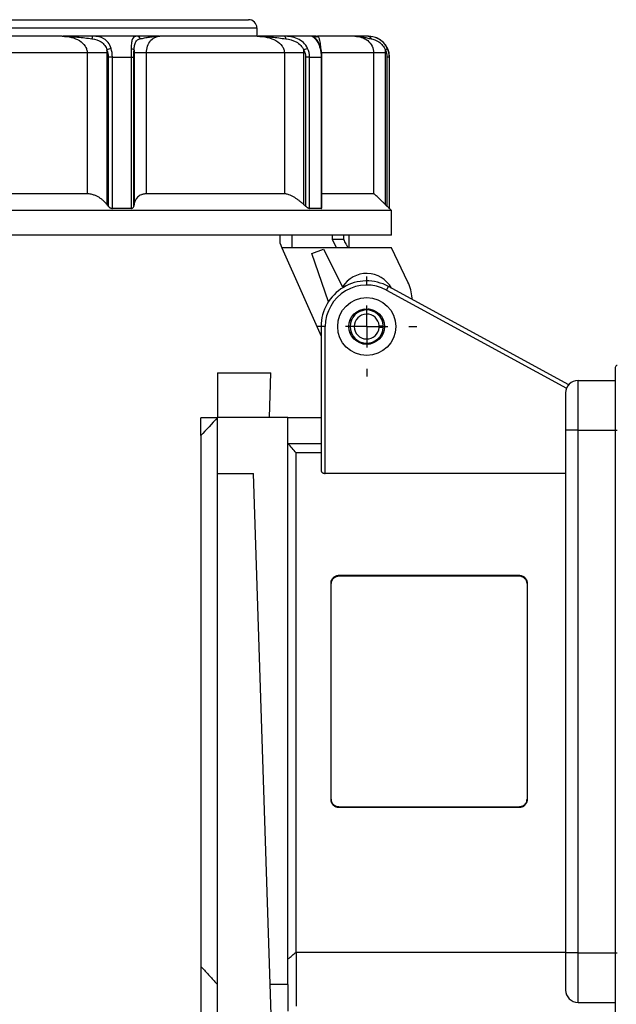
# Model space of a CAD drawing. Header units: inches. Extents: x 0 to 33, y 0 to 25.5.
# Tile 8 of 16: x 15.7 to 18.6, y 11.5 to 16.2. Entities that reach past the tile are written whole.
import ezdxf

# ---------------------------------------------------------------- set-up
doc = ezdxf.new("R2010")
doc.units = ezdxf.units.IN
doc.header["$LTSCALE"] = 3
doc.header["$MEASUREMENT"] = 0
doc.linetypes.add('SLD-Center', pattern=[0.75, 0.6, -0.05, 0.05, -0.05])
doc.linetypes.add('SLD-Solid', pattern=[0])
doc.layers.add('CENTER', color=40, linetype='SLD-Center')
doc.layers.add('DIMENSIONS', color=140, linetype='SLD-Solid', lineweight=25)
doc.styles.add('SLDTEXTSTYLE0', font='GOTHIC.TTF', dxfattribs={"width": 0.913})
doc.dimstyles.new('SLDDIMSTYLE3', dxfattribs={"dimtxt": 0.375, "dimasz": 0.45, "dimexe": 0, "dimexo": 0.0625, "dimgap": 0.09375, "dimtad": 0, "dimtih": 1, "dimtoh": 1, "dimrnd": 1e-09, "dimzin": 4, "dimdsep": 46, "dimtxsty": 'SLDTEXTSTYLE0', "dimsah": 1, "dimcen": 0.09, "dimadec": 0, "dimazin": 1, "dimtfac": 1, "dimtmove": 0, "dimatfit": 0, "dimfxl": 0, "dimfrac": 2, "dimtolj": 1, "dimtzin": 12, "dimarcsym": 0})
doc.dimstyles.new('SLDDIMSTYLE4', dxfattribs={"dimtxt": 0.375, "dimasz": 0.45, "dimexe": 0, "dimexo": 0.0625, "dimgap": 0.09375, "dimtad": 0, "dimtih": 1, "dimtoh": 1, "dimrnd": 1e-09, "dimzin": 12, "dimdsep": 46, "dimtxsty": 'SLDTEXTSTYLE0', "dimsah": 1, "dimcen": 0.09, "dimadec": 0, "dimazin": 3, "dimtfac": 1, "dimtofl": 0, "dimtmove": 0, "dimatfit": 3, "dimfxl": 0, "dimfrac": 2, "dimtolj": 1, "dimtzin": 12, "dimarcsym": 0})

# ---------------------------------------------------------------- blocks, each defined once
blk = doc.blocks.new('_D_7')
at = {"layer": 'DIMENSIONS'}
for p, q in [((13.7869, 15.0389), (13.7869, 9.4083)), ((16.5822, 11.5678), (16.5822, 9.4083)), ((13.7869, 9.7833), (12.8869, 9.7833)), ((14.6997, 9.7805), (14.5854, 9.7805)), ((14.5854, 9.7805), (14.5854, 9.1852)), ((15.6694, 9.7805), (15.7837, 9.7805)), ((15.7837, 9.7805), (15.7837, 9.1852)), ((16.5822, 9.7833), (17.4822, 9.7833)), ((14.5854, 9.1852), (14.6997, 9.1852)), ((15.7837, 9.1852), (15.6694, 9.1852))]:
    blk.add_line(p, q, dxfattribs=at)
for points in [[(13.7869, 9.7833), (13.3369, 9.8733), (13.3369, 9.6933)], [(16.5822, 9.7833), (17.0322, 9.6933), (17.0322, 9.8733)]]:
    blk.add_solid(points, dxfattribs=at)
at = {"layer": 'DIMENSIONS', "char_height": 0.375, "attachment_point": 1, "style": 'SLDTEXTSTYLE0'}
for s, insert in [('2.80', (14.6997, 10.3357)), ('71.0', (14.6997, 9.6642))]:
    blk.add_mtext(s, dxfattribs=dict(at, insert=insert))
blk = doc.blocks.new('_D_8')
at = {"layer": 'DIMENSIONS'}
for p, q in [((16.5822, 11.5678), (16.5822, 9.4083)), ((18.7279, 11.3184), (18.7279, 9.4083)), ((16.5822, 9.7833), (18.7279, 9.7833)), ((18.7279, 9.7833), (19.4503, 9.7833)), ((19.8934, 9.7805), (19.7791, 9.7805)), ((19.7791, 9.7805), (19.7791, 9.1852)), ((20.8632, 9.7805), (20.9774, 9.7805)), ((20.9774, 9.7805), (20.9774, 9.1852)), ((19.7791, 9.1852), (19.8934, 9.1852)), ((20.9774, 9.1852), (20.8632, 9.1852))]:
    blk.add_line(p, q, dxfattribs=at)
for points in [[(16.5822, 9.7833), (17.0322, 9.6933), (17.0322, 9.8733)], [(18.7279, 9.7833), (18.2779, 9.8733), (18.2779, 9.6933)]]:
    blk.add_solid(points, dxfattribs=at)
at = {"layer": 'DIMENSIONS', "char_height": 0.375, "attachment_point": 1, "style": 'SLDTEXTSTYLE0'}
for s, insert in [('2.15', (19.8934, 10.3357)), ('54.5', (19.8934, 9.6642))]:
    blk.add_mtext(s, dxfattribs=dict(at, insert=insert))
blk = doc.blocks.new('SW_CENTERMARKSYMBOL_0')
at = {"layer": 'CENTER', "color": 0}
for p, q in [((0, 0.2), (0, 0.2378)), ((0, 0), (0, 0.1)), ((-0.2, 0), (-0.2378, 0)), ((0, 0), (-0.1, 0)), ((0, 0), (0, -0.1)), ((0, 0), (0.1, 0)), ((0.2, 0), (0.2378, 0)), ((0, -0.2), (0, -0.2378))]:
    blk.add_line(p, q, dxfattribs=at)

msp = doc.modelspace()

# ---------------------------------------------------------------- linework, layer by layer
for p, q in [((14.4267, 16.1732), (16.8479, 16.1732)), ((14.466, 16.2125), (16.8086, 16.2125)), ((16.8479, 16.1732), (16.8479, 16.1338)), ((15.9226, 16.1338), (15.352, 16.1338)), ((16.2796, 16.1338), (16.0695, 16.1338)), ((16.849, 16.1338), (16.3873, 16.1338)), ((17.1088, 16.1338), (16.979, 16.1338)), ((17.1398, 16.1302), (17.1362, 16.1338)), ((17.3125, 16.1338), (17.1362, 16.1338)), ((16.0418, 16.055), (15.2328, 16.055)), ((16.0418, 16.055), (16.0418, 15.3858)), ((16.1363, 15.3342), (16.1363, 16.055)), ((16.1413, 16.0354), (16.1413, 15.3277)), ((16.1613, 16.0354), (16.2504, 16.0354)), ((16.1613, 15.3169), (16.1613, 16.0354)), ((16.2504, 16.0354), (16.2504, 15.3169)), ((16.2634, 15.3277), (16.2634, 16.0354)), ((16.2643, 16.055), (16.2643, 15.3342)), ((16.3239, 15.3858), (16.3239, 16.055)), ((16.9784, 16.055), (16.3239, 16.055)), ((16.9784, 16.055), (16.9784, 15.3858)), ((17.0717, 15.3342), (17.0717, 16.055)), ((17.0789, 16.0354), (17.0789, 15.3277)), ((17.0983, 16.0354), (17.1534, 16.0354)), ((17.0983, 15.3169), (17.0983, 16.0354)), ((17.4027, 16.055), (17.1527, 16.055)), ((17.1534, 16.0354), (17.1534, 15.3169)), ((17.1569, 15.3203), (17.1569, 16.0354)), ((17.4027, 16.055), (17.4027, 15.3858)), ((17.4592, 15.3342), (17.4592, 16.055)), ((17.4659, 16.0354), (17.4659, 15.3277)), ((17.4773, 15.3169), (17.4773, 16.0354)), ((17.4773, 16.0354), (17.4779, 16.0354)), ((17.4779, 15.3169), (17.4779, 16.0354)), ((16.0418, 15.3858), (15.6373, 15.3858)), ((16.9784, 15.3858), (16.3239, 15.3858)), ((17.4027, 15.3858), (17.1569, 15.3858)), ((17.4877, 15.307), (15.6373, 15.307)), ((16.2504, 15.3169), (16.1613, 15.3169)), ((17.1534, 15.3169), (17.0983, 15.3169)), ((17.4779, 15.3169), (17.4773, 15.3169)), ((17.4877, 15.307), (17.4779, 15.3169)), ((17.4877, 15.1889), (17.4877, 15.307)), ((17.4877, 15.1889), (15.6373, 15.1889)), ((16.9578, 15.1495), (16.9578, 15.1889)), ((16.9578, 15.1495), (16.9666, 15.1299)), ((17.0158, 15.1299), (17.0158, 15.1889)), ((17.206, 15.1889), (17.206, 15.1692)), ((17.206, 15.1692), (17.2254, 15.1299)), ((17.2609, 15.1692), (17.206, 15.1692)), ((17.2609, 15.1692), (17.2609, 15.1889)), ((17.2869, 15.1299), (17.2869, 15.1889)), ((17.4877, 15.1299), (16.9666, 15.1299)), ((16.9666, 15.1299), (17.1531, 14.7099)), ((17.1085, 15.1031), (17.1643, 15.1224)), ((17.1876, 14.8732), (17.1085, 15.1031)), ((17.1643, 15.1224), (17.2553, 14.9437)), ((17.5652, 14.9669), (17.4877, 15.1299)), ((17.4637, 14.9287), (17.4732, 14.946)), ((17.4637, 14.9287), (18.3188, 14.463)), ((18.3291, 14.4798), (17.4732, 14.946)), ((17.581, 14.8872), (17.5854, 14.8913)), ((17.3609, 14.84), (17.3538, 14.833)), ((17.3853, 14.833), (17.3783, 14.84)), ((17.2923, 14.7904), (17.2949, 14.7808)), ((17.3106, 14.808), (17.301, 14.8055)), ((17.4382, 14.8055), (17.4285, 14.808)), ((17.4443, 14.7808), (17.4469, 14.7904)), ((17.1531, 14.7558), (17.1531, 14.0718)), ((17.1727, 14.7558), (17.1531, 14.7558)), ((17.1727, 14.0584), (17.1727, 14.7558)), ((17.2949, 14.7309), (17.2923, 14.7213)), ((17.4469, 14.7213), (17.4443, 14.7309)), ((17.301, 14.7062), (17.3106, 14.7036)), ((17.3538, 14.6787), (17.3609, 14.6716)), ((17.3783, 14.6716), (17.3853, 14.6787)), ((17.4285, 14.7036), (17.4382, 14.7062)), ((18.5507, 14.5615), (18.5507, 14.2637)), ((16.6609, 14.5355), (16.6609, 14.324)), ((16.6609, 14.5355), (16.9143, 14.5355)), ((16.9075, 14.324), (16.9143, 14.5355)), ((18.3735, 14.4999), (18.5507, 14.4999)), ((18.3735, 14.2637), (18.3735, 14.4999)), ((18.3145, 14.4409), (18.3145, 14.2637)), ((16.6598, 14.3228), (16.5822, 14.3228)), ((16.5822, 14.238), (16.5822, 14.3228)), ((16.6609, 14.0586), (16.6609, 14.324)), ((16.9956, 14.324), (16.6609, 14.324)), ((16.9956, 11.6318), (16.9956, 14.324)), ((17.1531, 14.3228), (16.9956, 14.3228)), ((18.3735, 14.2637), (18.3145, 14.2637)), ((18.3145, 14.2637), (18.3145, 11.7834)), ((18.3735, 11.7834), (18.3735, 14.2637)), ((18.3735, 14.2637), (18.5507, 14.2637)), ((18.5507, 14.2637), (18.5601, 14.2637)), ((18.5507, 14.2637), (18.5507, 11.7834)), ((16.5822, 14.238), (16.5822, 11.7178)), ((16.9956, 14.2001), (17.1531, 14.2001)), ((17.0349, 11.7859), (17.0349, 14.1564)), ((17.1531, 14.1564), (17.0349, 14.1564)), ((16.6609, 11.4194), (16.6609, 14.0586)), ((16.6609, 14.0586), (16.8323, 14.0586)), ((16.9166, 11.4405), (16.8323, 14.0586)), ((18.3145, 14.0584), (17.1727, 14.0584)), ((17.2397, 13.5751), (18.092, 13.5751)), ((17.2397, 13.5708), (17.2397, 13.5751)), ((18.092, 13.5708), (17.2397, 13.5708)), ((18.092, 13.5708), (18.092, 13.5751)), ((17.2003, 12.5077), (17.2003, 13.5394)), ((18.1314, 13.5394), (18.1314, 12.5077)), ((17.2397, 12.4763), (18.092, 12.4763)), ((17.2397, 12.4763), (17.2397, 12.472)), ((18.092, 12.472), (17.2397, 12.472)), ((18.092, 12.4763), (18.092, 12.472)), ((17.0349, 11.7859), (18.3145, 11.7859)), ((17.0349, 11.7859), (17.0349, 11.5295)), ((18.3145, 11.7834), (18.3145, 11.6062)), ((18.3735, 11.7834), (18.3145, 11.7834)), ((18.3735, 11.5472), (18.3735, 11.7834)), ((18.3735, 11.7834), (18.5507, 11.7834)), ((18.5507, 11.7834), (18.5507, 11.4856)), ((18.5507, 11.7834), (18.5601, 11.7834)), ((16.5822, 11.7178), (16.5822, 11.4901)), ((16.9956, 11.6318), (16.9104, 11.6318)), ((16.9956, 11.6318), (16.9956, 11.5057)), ((18.3735, 11.5472), (18.5507, 11.5472))]:
    msp.add_line(p, q)
for radius in [0.1378, 0.0846]:
    msp.add_circle((17.3696, 14.7558), radius)
for centre, radius, start, end in [((16.8086, 16.1732), 0.0394, 0, 90), ((17.3794, 16.0354), 0.0984, 0, 90), ((17.3696, 14.874), 0.1339, 28.8325, 148.6076), ((17.3696, 14.7558), 0.2165, 61.4242, 180), ((17.3696, 14.8739), 0.2165, 4.6076, 25.4268), ((17.3696, 14.7558), 0.1969, 61.4242, 180), ((17.3696, 14.8739), 0.2165, 2.8215, 4.6076), ((17.3696, 14.7558), 0.0787, 2.866, 357.134), ((17.3696, 14.7558), 0.0591, 3.8226, 356.1774), ((18.5605, 14.5615), 0.00984, 92.5, 180), ((18.3735, 14.4409), 0.0591, 90, 180), ((18.3735, 11.6062), 0.0591, 180, 270)]:
    msp.add_arc(centre, radius, start, end)
for points, knots in [([(15.9226, 16.1338), (15.9379, 16.1338), (15.9528, 16.1321), (15.9808, 16.1252), (15.9938, 16.12), (16.0162, 16.1061), (16.0255, 16.0974), (16.0351, 16.0825), (16.0376, 16.0772), (16.041, 16.0663), (16.0418, 16.0606), (16.0418, 16.055)], [0, 0, 0, 0, 0.25, 0.25, 0.5, 0.5, 0.75, 0.75, 0.875, 0.875, 1, 1, 1, 1]), ([(15.9226, 16.1338), (15.947, 16.1338), (15.9715, 16.1325), (16.0194, 16.1281), (16.0428, 16.1247), (16.0641, 16.1218)], [0, 0, 0, 0, 0.5, 0.5, 1, 1, 1, 1]), ([(16.0695, 16.1338), (16.0561, 16.1338), (16.0292, 16.1338), (15.9816, 16.1338), (15.9478, 16.1338), (15.9279, 16.1338)], [0, 0, 0, 0, 0.290267, 0.580953, 1, 1, 1, 1]), ([(16.0695, 16.1338), (16.0684, 16.1338), (16.0672, 16.1326), (16.0653, 16.1284), (16.0646, 16.1253), (16.0641, 16.1218)], [0, 0, 0, 0, 0.5, 0.5, 1, 1, 1, 1]), ([(16.1554, 16.0761), (16.1522, 16.0866), (16.1476, 16.0961), (16.1361, 16.1117), (16.1292, 16.1178), (16.1063, 16.1314), (16.0881, 16.1338), (16.0695, 16.1338)], [0, 0, 0, 0, 0.25, 0.25, 0.5, 0.5, 1, 1, 1, 1]), ([(16.2796, 16.1338), (16.2693, 16.1338), (16.2617, 16.1314), (16.255, 16.1178), (16.2535, 16.1117), (16.2515, 16.0961), (16.2511, 16.0866), (16.2508, 16.0761)], [0, 0, 0, 0, 0.5, 0.5, 0.75, 0.75, 1, 1, 1, 1]), ([(16.2941, 16.1218), (16.2929, 16.1253), (16.2909, 16.1284), (16.2858, 16.1326), (16.2827, 16.1338), (16.2796, 16.1338)], [0, 0, 0, 0, 0.5, 0.5, 1, 1, 1, 1]), ([(16.3838, 16.1338), (16.3633, 16.1338), (16.3259, 16.1338), (16.2941, 16.1338), (16.2796, 16.1338)], [0, 0, 0, 0, 0.545955, 1, 1, 1, 1]), ([(16.2941, 16.1218), (16.3005, 16.1232), (16.3074, 16.1248), (16.3223, 16.1278), (16.3301, 16.1292), (16.3542, 16.1325), (16.3709, 16.1338), (16.3873, 16.1338)], [0, 0, 0, 0, 0.25, 0.25, 0.5, 0.5, 1, 1, 1, 1]), ([(16.3239, 16.055), (16.3239, 16.0662), (16.3257, 16.0774), (16.3324, 16.0974), (16.3373, 16.1061), (16.355, 16.127), (16.3708, 16.1338), (16.3873, 16.1338)], [0, 0, 0, 0, 0.25, 0.25, 0.5, 0.5, 1, 1, 1, 1]), ([(16.849, 16.1338), (16.8654, 16.1338), (16.8815, 16.1321), (16.9118, 16.1252), (16.9259, 16.12), (16.9503, 16.1061), (16.9605, 16.0974), (16.9711, 16.0825), (16.9738, 16.0772), (16.9775, 16.0663), (16.9784, 16.0606), (16.9784, 16.055)], [0, 0, 0, 0, 0.25, 0.25, 0.5, 0.5, 0.75, 0.75, 0.875, 0.875, 1, 1, 1, 1]), ([(16.849, 16.1338), (16.8719, 16.1338), (16.895, 16.1325), (16.9291, 16.1292), (16.9404, 16.1278), (16.9628, 16.1248), (16.9738, 16.1232), (16.9848, 16.1218)], [0, 0, 0, 0, 0.5, 0.5, 0.75, 0.75, 1, 1, 1, 1]), ([(16.979, 16.1338), (16.9661, 16.1338), (16.9403, 16.1338), (16.8991, 16.1338), (16.8706, 16.1338), (16.8538, 16.1338)], [0, 0, 0, 0, 0.2907941, 0.5825281, 1, 1, 1, 1]), ([(16.979, 16.1338), (16.9802, 16.1338), (16.9814, 16.1326), (16.9835, 16.1284), (16.9843, 16.1253), (16.9848, 16.1218)], [0, 0, 0, 0, 0.5, 0.5, 1, 1, 1, 1]), ([(17.0891, 16.0761), (17.0842, 16.0866), (17.0772, 16.0961), (17.0606, 16.1117), (17.051, 16.1178), (17.0206, 16.1314), (16.9987, 16.1338), (16.979, 16.1338)], [0, 0, 0, 0, 0.25, 0.25, 0.5, 0.5, 1, 1, 1, 1]), ([(17.1088, 16.1338), (17.1107, 16.1338), (17.1169, 16.1313), (17.1287, 16.1178), (17.1331, 16.1115), (17.1414, 16.096), (17.1453, 16.0866), (17.1481, 16.0761)], [0, 0, 0, 0, 0.5, 0.5, 0.75, 0.75, 1, 1, 1, 1]), ([(17.1269, 16.1218), (17.1254, 16.1253), (17.1229, 16.1284), (17.1165, 16.1326), (17.1126, 16.1338), (17.1088, 16.1338)], [0, 0, 0, 0, 0.5, 0.5, 1, 1, 1, 1]), ([(17.1275, 16.1338), (17.1236, 16.1338), (17.114, 16.1338), (17.1107, 16.1338), (17.1088, 16.1338)], [0, 0, 0, 0, 0.413671, 1, 1, 1, 1]), ([(17.139, 16.1325), (17.1329, 16.1337), (17.1248, 16.1352), (17.1253, 16.1324), (17.1255, 16.1317)], [0, 0, 0, 0, 0.761703, 1, 1, 1, 1]), ([(17.1293, 16.1297), (17.1294, 16.1299), (17.13, 16.1323), (17.1323, 16.1326), (17.1344, 16.1328)], [0, 0, 0, 0, 0.0798044, 1, 1, 1, 1]), ([(17.1522, 16.0735), (17.1519, 16.0779), (17.1513, 16.0882), (17.1495, 16.1018), (17.1464, 16.1171), (17.1432, 16.128), (17.1407, 16.1297), (17.1398, 16.1302)], [0, 0, 0, 0, 0.121481, 0.28359, 0.466513, 0.810571, 1, 1, 1, 1]), ([(17.3125, 16.1338), (17.3351, 16.1338), (17.3574, 16.1268), (17.3829, 16.1061), (17.3901, 16.0973), (17.4, 16.0774), (17.4027, 16.0662), (17.4027, 16.055)], [0, 0, 0, 0, 0.5, 0.5, 0.75, 0.75, 1, 1, 1, 1]), ([(17.3125, 16.1338), (17.3253, 16.1338), (17.338, 16.1325), (17.3573, 16.1292), (17.3637, 16.1278), (17.3769, 16.1248), (17.3836, 16.1232), (17.3907, 16.1218)], [0, 0, 0, 0, 0.5, 0.5, 0.75, 0.75, 1, 1, 1, 1]), ([(17.3759, 16.1338), (17.3685, 16.1338), (17.3537, 16.1338), (17.3346, 16.1338), (17.3223, 16.1338), (17.3151, 16.1338)], [0, 0, 0, 0, 0.293443, 0.587706, 1, 1, 1, 1]), ([(17.3759, 16.1338), (17.3791, 16.1338), (17.3822, 16.1326), (17.3874, 16.1284), (17.3895, 16.1253), (17.3907, 16.1218)], [0, 0, 0, 0, 0.5, 0.5, 1, 1, 1, 1]), ([(17.4683, 16.0761), (17.4635, 16.0866), (17.4568, 16.0961), (17.4414, 16.1117), (17.4327, 16.1178), (17.4065, 16.1314), (17.3893, 16.1338), (17.3759, 16.1338)], [0, 0, 0, 0, 0.25, 0.25, 0.5, 0.5, 1, 1, 1, 1]), ([(16.0641, 16.1218), (16.0804, 16.1195), (16.0958, 16.1156), (16.1148, 16.1028), (16.1205, 16.0974), (16.1297, 16.0842), (16.1334, 16.0764), (16.1359, 16.068)], [0, 0, 0, 0, 0.5, 0.5, 0.75, 0.75, 1, 1, 1, 1]), ([(16.2644, 16.068), (16.2648, 16.0764), (16.2656, 16.0841), (16.2681, 16.0973), (16.2699, 16.1027), (16.2771, 16.1156), (16.2845, 16.1195), (16.2941, 16.1218)], [0, 0, 0, 0, 0.25, 0.25, 0.5, 0.5, 1, 1, 1, 1]), ([(16.9848, 16.1218), (17.0015, 16.1195), (17.019, 16.1156), (17.0426, 16.1028), (17.0499, 16.0974), (17.0624, 16.0842), (17.0676, 16.0764), (17.0712, 16.068)], [0, 0, 0, 0, 0.5, 0.5, 0.75, 0.75, 1, 1, 1, 1]), ([(17.1525, 16.0727), (17.151, 16.078), (17.148, 16.0882), (17.1411, 16.1038), (17.1335, 16.1163), (17.1279, 16.123), (17.1252, 16.1257), (17.125, 16.1257), (17.1249, 16.1257)], [0, 0, 0, 0, 0.172877, 0.336913, 0.60891, 0.8034, 0.937092, 1, 1, 1, 1]), ([(17.3907, 16.1218), (17.4015, 16.1195), (17.4145, 16.1156), (17.4335, 16.1028), (17.4398, 16.0974), (17.4507, 16.0842), (17.4554, 16.0764), (17.4587, 16.068)], [0, 0, 0, 0, 0.5, 0.5, 0.75, 0.75, 1, 1, 1, 1]), ([(16.1363, 16.055), (16.1245, 16.055), (16.1094, 16.055), (16.0764, 16.055), (16.0586, 16.055), (16.0418, 16.055)], [0, 0, 0, 0, 0.5, 0.5, 1, 1, 1, 1]), ([(16.1554, 16.0761), (16.1519, 16.0754), (16.1482, 16.0743), (16.1413, 16.0714), (16.1382, 16.0697), (16.1359, 16.068)], [0, 0, 0, 0, 0.5, 0.5, 1, 1, 1, 1]), ([(16.1613, 16.0354), (16.1578, 16.0354), (16.1541, 16.0354), (16.147, 16.0354), (16.1438, 16.0354), (16.1413, 16.0354)], [0, 0, 0, 0, 0.5, 0.5, 1, 1, 1, 1]), ([(16.2504, 16.0354), (16.2539, 16.0354), (16.257, 16.0354), (16.2615, 16.0354), (16.263, 16.0354), (16.2634, 16.0354)], [0, 0, 0, 0, 0.5, 0.5, 1, 1, 1, 1]), ([(16.2508, 16.0761), (16.2544, 16.0754), (16.2577, 16.0743), (16.2625, 16.0714), (16.264, 16.0697), (16.2644, 16.068)], [0, 0, 0, 0, 0.5, 0.5, 1, 1, 1, 1]), ([(16.3239, 16.055), (16.308, 16.055), (16.2939, 16.055), (16.2731, 16.055), (16.2664, 16.055), (16.2643, 16.055)], [0, 0, 0, 0, 0.5, 0.5, 1, 1, 1, 1]), ([(17.0717, 16.055), (17.0548, 16.055), (17.037, 16.055), (17.0044, 16.055), (16.9897, 16.055), (16.9784, 16.055)], [0, 0, 0, 0, 0.5, 0.5, 1, 1, 1, 1]), ([(17.0891, 16.0761), (17.0871, 16.0754), (17.0843, 16.0743), (17.078, 16.0714), (17.0745, 16.0697), (17.0712, 16.068)], [0, 0, 0, 0, 0.5, 0.5, 1, 1, 1, 1]), ([(17.0983, 16.0354), (17.0961, 16.0354), (17.0931, 16.0354), (17.0863, 16.0354), (17.0825, 16.0354), (17.0789, 16.0354)], [0, 0, 0, 0, 0.5, 0.5, 1, 1, 1, 1]), ([(17.1569, 16.0354), (17.1567, 16.0418), (17.1563, 16.0548), (17.1537, 16.0668), (17.1524, 16.0728)], [0, 0, 0, 0, 0.49983, 1, 1, 1, 1]), ([(17.1534, 16.0354), (17.1543, 16.0354), (17.156, 16.0354), (17.157, 16.0354), (17.1568, 16.0354), (17.1568, 16.0354)], [0, 0, 0, 0, 0.479111, 0.958221, 1, 1, 1, 1]), ([(17.4592, 16.055), (17.4436, 16.055), (17.43, 16.055), (17.4102, 16.055), (17.4042, 16.055), (17.4027, 16.055)], [0, 0, 0, 0, 0.5, 0.5, 1, 1, 1, 1]), ([(17.4683, 16.0761), (17.4685, 16.0754), (17.4677, 16.0743), (17.4643, 16.0714), (17.4618, 16.0697), (17.4587, 16.068)], [0, 0, 0, 0, 0.5, 0.5, 1, 1, 1, 1]), ([(17.4773, 16.0354), (17.4772, 16.0354), (17.476, 16.0354), (17.4721, 16.0354), (17.4692, 16.0354), (17.4659, 16.0354)], [0, 0, 0, 0, 0.5, 0.5, 1, 1, 1, 1]), ([(16.1363, 15.3342), (16.1349, 15.336), (16.1322, 15.3395), (16.1277, 15.3445), (16.1231, 15.3493), (16.1183, 15.3538), (16.1133, 15.3581), (16.1081, 15.3621), (16.1027, 15.3659), (16.0949, 15.3709), (16.0843, 15.3764), (16.0719, 15.3811), (16.0609, 15.3839), (16.0512, 15.3855), (16.045, 15.3857), (16.0418, 15.3858)], [0, 0, 0, 0, 0.067804, 0.133717, 0.197907, 0.260554, 0.321855, 0.382014, 0.441253, 0.499799, 0.63036, 0.753113, 0.837457, 0.919192, 1, 1, 1, 1]), ([(16.3239, 15.3858), (16.3224, 15.3857), (16.3195, 15.3857), (16.3152, 15.3853), (16.3111, 15.3847), (16.3071, 15.3838), (16.3031, 15.3827), (16.2969, 15.3805), (16.289, 15.3764), (16.2809, 15.3698), (16.2745, 15.3622), (16.2697, 15.3538), (16.2661, 15.3445), (16.2649, 15.3377), (16.2643, 15.3342)], [0, 0, 0, 0, 0.040415, 0.080849, 0.121518, 0.162637, 0.204412, 0.247042, 0.36977, 0.500367, 0.618089, 0.739499, 0.866302, 1, 1, 1, 1]), ([(17.0717, 15.3342), (17.0697, 15.336), (17.0659, 15.3395), (17.0599, 15.3445), (17.054, 15.3493), (17.0482, 15.3538), (17.0423, 15.3581), (17.0365, 15.3621), (17.0307, 15.3659), (17.0226, 15.3709), (17.0123, 15.3764), (17.0012, 15.3811), (16.9922, 15.3839), (16.9849, 15.3855), (16.9806, 15.3857), (16.9784, 15.3858)], [0, 0, 0, 0, 0.067804, 0.133717, 0.197907, 0.260554, 0.321855, 0.382014, 0.441253, 0.499799, 0.63036, 0.753113, 0.837457, 0.919192, 1, 1, 1, 1]), ([(17.4592, 15.3342), (17.4574, 15.336), (17.4539, 15.3395), (17.4487, 15.3445), (17.4438, 15.3493), (17.4391, 15.3538), (17.4347, 15.3581), (17.4305, 15.3621), (17.4265, 15.3659), (17.4211, 15.3709), (17.415, 15.3764), (17.4096, 15.3811), (17.4061, 15.3839), (17.4038, 15.3855), (17.4031, 15.3857), (17.4027, 15.3858)], [0, 0, 0, 0, 0.067804, 0.133717, 0.197907, 0.260554, 0.321855, 0.382014, 0.441253, 0.499799, 0.63036, 0.753113, 0.837457, 0.919192, 1, 1, 1, 1]), ([(16.1413, 15.3277), (16.142, 15.3269), (16.1432, 15.3254), (16.1453, 15.3234), (16.1474, 15.3217), (16.1492, 15.3205), (16.1514, 15.3193), (16.1541, 15.3181), (16.1578, 15.3171), (16.1602, 15.3169), (16.1613, 15.3169)], [0, 0, 0, 0, 0.141743, 0.272475, 0.392508, 0.502247, 0.542575, 0.704685, 0.85583, 1, 1, 1, 1]), ([(16.2504, 15.3169), (16.2511, 15.3169), (16.2524, 15.3169), (16.2544, 15.3173), (16.2561, 15.3179), (16.2578, 15.3187), (16.26, 15.3203), (16.2624, 15.3232), (16.263, 15.3261), (16.2634, 15.3277)], [0, 0, 0, 0, 0.086108, 0.174093, 0.264904, 0.359403, 0.458357, 0.704711, 1, 1, 1, 1]), ([(17.0789, 15.3277), (17.0798, 15.3269), (17.0815, 15.3254), (17.0841, 15.3234), (17.0865, 15.3217), (17.0884, 15.3205), (17.0905, 15.3193), (17.0929, 15.3181), (17.0959, 15.3171), (17.0975, 15.3169), (17.0983, 15.3169)], [0, 0, 0, 0, 0.141743, 0.272475, 0.392508, 0.502247, 0.542575, 0.704685, 0.85583, 1, 1, 1, 1]), ([(17.1534, 15.3169), (17.1539, 15.3169), (17.155, 15.317), (17.1564, 15.3179), (17.1571, 15.3191), (17.1568, 15.3203), (17.1568, 15.3203)], [0, 0, 0, 0, 0.233996, 0.476169, 0.979077, 1, 1, 1, 1]), ([(17.4659, 15.3277), (17.4667, 15.3269), (17.4682, 15.3254), (17.4703, 15.3234), (17.472, 15.3217), (17.4733, 15.3205), (17.4746, 15.3193), (17.4758, 15.3181), (17.477, 15.3171), (17.4772, 15.3169), (17.4773, 15.3169)], [0, 0, 0, 0, 0.141743, 0.272475, 0.392508, 0.502247, 0.542575, 0.704685, 0.85583, 1, 1, 1, 1]), ([(17.2813, 15.1299), (17.2807, 15.1309), (17.2796, 15.133), (17.2779, 15.1364), (17.2759, 15.1401), (17.2738, 15.1441), (17.2707, 15.1502), (17.2664, 15.1586), (17.2628, 15.1656), (17.2609, 15.1692)], [0, 0, 0, 0, 0.0890791, 0.1827085, 0.2813221, 0.3852911, 0.4949329, 0.7393141, 1, 1, 1, 1]), ([(17.1531, 14.0718), (17.1531, 14.0713), (17.1531, 14.0703), (17.1535, 14.069), (17.1539, 14.068), (17.1546, 14.0665), (17.1559, 14.0648), (17.1576, 14.0633), (17.1595, 14.0619), (17.1616, 14.0607), (17.165, 14.0594), (17.1687, 14.0586), (17.1714, 14.0585), (17.1727, 14.0584)], [0, 0, 0, 0, 0.083, 0.152501, 0.208499, 0.250992, 0.385674, 0.503437, 0.5297, 0.651964, 0.765033, 0.884371, 1, 1, 1, 1]), ([(17.2003, 13.5394), (17.2003, 13.5406), (17.2004, 13.5429), (17.201, 13.5464), (17.202, 13.5498), (17.2037, 13.5542), (17.2068, 13.5594), (17.2117, 13.5648), (17.2176, 13.5693), (17.2245, 13.5726), (17.2319, 13.5747), (17.2371, 13.575), (17.2397, 13.5751)], [0, 0, 0, 0, 0.062023, 0.123979, 0.186494, 0.250179, 0.375645, 0.499985, 0.62413, 0.74963, 0.875298, 1, 1, 1, 1]), ([(17.2397, 13.5708), (17.2384, 13.5707), (17.2358, 13.5707), (17.232, 13.5701), (17.2282, 13.5693), (17.2234, 13.5677), (17.2176, 13.565), (17.2117, 13.5606), (17.2068, 13.5552), (17.2032, 13.549), (17.2007, 13.5424), (17.2004, 13.5377), (17.2003, 13.5354)], [0, 0, 0, 0, 0.062845, 0.125318, 0.188024, 0.251558, 0.377306, 0.501573, 0.625786, 0.751009, 0.876638, 1, 1, 1, 1]), ([(18.092, 13.5751), (18.0933, 13.575), (18.0959, 13.575), (18.0997, 13.5744), (18.1034, 13.5736), (18.1083, 13.572), (18.114, 13.5693), (18.12, 13.5648), (18.125, 13.5595), (18.1286, 13.5532), (18.131, 13.5465), (18.1313, 13.5418), (18.1314, 13.5394)], [0, 0, 0, 0, 0.062087, 0.124066, 0.18656, 0.250181, 0.375652, 0.499984, 0.62412, 0.749625, 0.875374, 1, 1, 1, 1]), ([(18.1314, 13.5354), (18.1314, 13.5366), (18.1313, 13.5389), (18.1307, 13.5423), (18.1298, 13.5457), (18.128, 13.5501), (18.125, 13.5553), (18.12, 13.5606), (18.114, 13.565), (18.1071, 13.5682), (18.0997, 13.5704), (18.0946, 13.5706), (18.092, 13.5708)], [0, 0, 0, 0, 0.062299, 0.124285, 0.186579, 0.249789, 0.37499, 0.499064, 0.623465, 0.749241, 0.875601, 1, 1, 1, 1]), ([(17.2003, 12.5117), (17.2003, 12.5105), (17.2004, 12.5082), (17.201, 12.5048), (17.2019, 12.5014), (17.2037, 12.497), (17.2067, 12.4918), (17.2117, 12.4865), (17.2177, 12.4821), (17.2245, 12.4789), (17.232, 12.4767), (17.2371, 12.4765), (17.2397, 12.4763)], [0, 0, 0, 0, 0.062294, 0.124279, 0.186573, 0.249787, 0.374984, 0.499066, 0.623474, 0.749245, 0.875604, 1, 1, 1, 1]), ([(17.2397, 12.472), (17.2384, 12.4721), (17.2358, 12.4721), (17.232, 12.4727), (17.2283, 12.4735), (17.2234, 12.4751), (17.2177, 12.4779), (17.2117, 12.4823), (17.2067, 12.4876), (17.2031, 12.4939), (17.2007, 12.5006), (17.2004, 12.5053), (17.2003, 12.5077)], [0, 0, 0, 0, 0.0620847, 0.124062, 0.1865566, 0.2501779, 0.3756435, 0.4999817, 0.6241264, 0.7496274, 0.8753807, 1, 1, 1, 1]), ([(18.092, 12.4763), (18.0933, 12.4764), (18.0959, 12.4764), (18.0997, 12.477), (18.1035, 12.4778), (18.1083, 12.4794), (18.1141, 12.4821), (18.12, 12.4865), (18.1249, 12.4919), (18.1285, 12.4981), (18.1309, 12.5047), (18.1312, 12.5094), (18.1314, 12.5117)], [0, 0, 0, 0, 0.062849, 0.125325, 0.18803, 0.25156, 0.377312, 0.501571, 0.625777, 0.751005, 0.876635, 1, 1, 1, 1]), ([(18.1314, 12.5077), (18.1314, 12.5065), (18.1313, 12.5042), (18.1307, 12.5007), (18.1297, 12.4973), (18.128, 12.4929), (18.1249, 12.4877), (18.12, 12.4823), (18.1141, 12.4778), (18.1072, 12.4745), (18.0998, 12.4724), (18.0946, 12.4722), (18.092, 12.472)], [0, 0, 0, 0, 0.062025, 0.123983, 0.186498, 0.250182, 0.375654, 0.499987, 0.624124, 0.749628, 0.875292, 1, 1, 1, 1]), ([(16.5822, 11.7178), (16.5849, 11.7149), (16.5905, 11.709), (16.5987, 11.7002), (16.6068, 11.6914), (16.6149, 11.6827), (16.6246, 11.6721), (16.6359, 11.6597), (16.6487, 11.6456), (16.6568, 11.6364), (16.6609, 11.6318)], [0, 0, 0, 0, 0.101056, 0.201929, 0.302681, 0.403376, 0.504077, 0.671214, 0.836415, 1, 1, 1, 1])]:
    msp.add_open_spline(points, degree=3, knots=knots)
for points in [[(16.1359, 16.068), (16.1394, 16.0579), (16.1413, 16.0466), (16.1413, 16.0354)], [(16.1363, 16.055), (16.1363, 16.0594), (16.1362, 16.0637), (16.1359, 16.068)], [(16.1613, 16.0354), (16.1613, 16.0494), (16.1592, 16.0636), (16.1554, 16.0761)], [(16.2508, 16.0761), (16.2506, 16.0636), (16.2504, 16.0494), (16.2504, 16.0354)], [(16.2634, 16.0354), (16.2634, 16.0466), (16.2638, 16.0579), (16.2644, 16.068)], [(16.2644, 16.068), (16.2643, 16.0637), (16.2643, 16.0594), (16.2643, 16.055)], [(17.0717, 16.055), (17.0717, 16.0594), (17.0715, 16.0637), (17.0712, 16.068)], [(17.0712, 16.068), (17.0762, 16.0579), (17.0789, 16.0466), (17.0789, 16.0354)], [(17.0983, 16.0354), (17.0983, 16.0494), (17.0951, 16.0636), (17.0891, 16.0761)], [(17.1481, 16.0761), (17.1515, 16.0636), (17.1534, 16.0494), (17.1534, 16.0354)], [(17.1481, 16.0761), (17.1517, 16.0751), (17.1532, 16.073), (17.1523, 16.0705)], [(17.4587, 16.068), (17.4634, 16.0579), (17.4659, 16.0466), (17.4659, 16.0354)], [(17.4592, 16.055), (17.4592, 16.0594), (17.4591, 16.0637), (17.4587, 16.0679)], [(17.4773, 16.0354), (17.4773, 16.0494), (17.4741, 16.0636), (17.4683, 16.0761)], [(16.1413, 15.3277), (16.1396, 15.3299), (16.138, 15.3321), (16.1363, 15.3342)], [(16.2643, 15.3342), (16.264, 15.3321), (16.2637, 15.3299), (16.2634, 15.3277)], [(17.0789, 15.3277), (17.0765, 15.3299), (17.0741, 15.3321), (17.0717, 15.3342)], [(17.4659, 15.3277), (17.4637, 15.3299), (17.4614, 15.3321), (17.4592, 15.3342)], [(17.4285, 14.7598), (17.4342, 14.7598), (17.4406, 14.7598), (17.4482, 14.7598)], [(17.4482, 14.7519), (17.4406, 14.7519), (17.4342, 14.7519), (17.4285, 14.7519)], [(16.6609, 14.324), (16.6338, 14.2945), (16.6076, 14.2659), (16.5822, 14.238)], [(17.0349, 14.1564), (17.0221, 14.1707), (17.0089, 14.1853), (16.9956, 14.2001)], [(16.9956, 11.7538), (17.0088, 11.7647), (17.0222, 11.7755), (17.0349, 11.7859)]]:
    msp.add_open_spline(points, degree=3)

# ---------------------------------------------------------------- block references
at = {"layer": 'CENTER'}
msp.add_blockref('SW_CENTERMARKSYMBOL_0', (17.3696, 14.7558), dxfattribs=at)

# ---------------------------------------------------------------- dimensions: what is measured, and where the dimension line sits
at = {"layer": 'DIMENSIONS'}
for base, p2, dimstyle, picture, middle in [((13.7869, 9.7833), (13.7869, 15.1889), 'SLDDIMSTYLE3', '_D_7', (15.1845, 9.7833)), ((18.7279, 9.7833), (18.7279, 11.4684), 'SLDDIMSTYLE4', '_D_8', (20.3783, 9.7833))]:
    dim = msp.add_linear_dim(base=base, p1=(16.5822, 11.7178), p2=p2, dimstyle=dimstyle, dxfattribs=at)
    dim.commit()
    dim.dimension.update_dxf_attribs({"geometry": picture, "text_midpoint": middle, "dimtype": 160})

doc.saveas('drawing.dxf')
